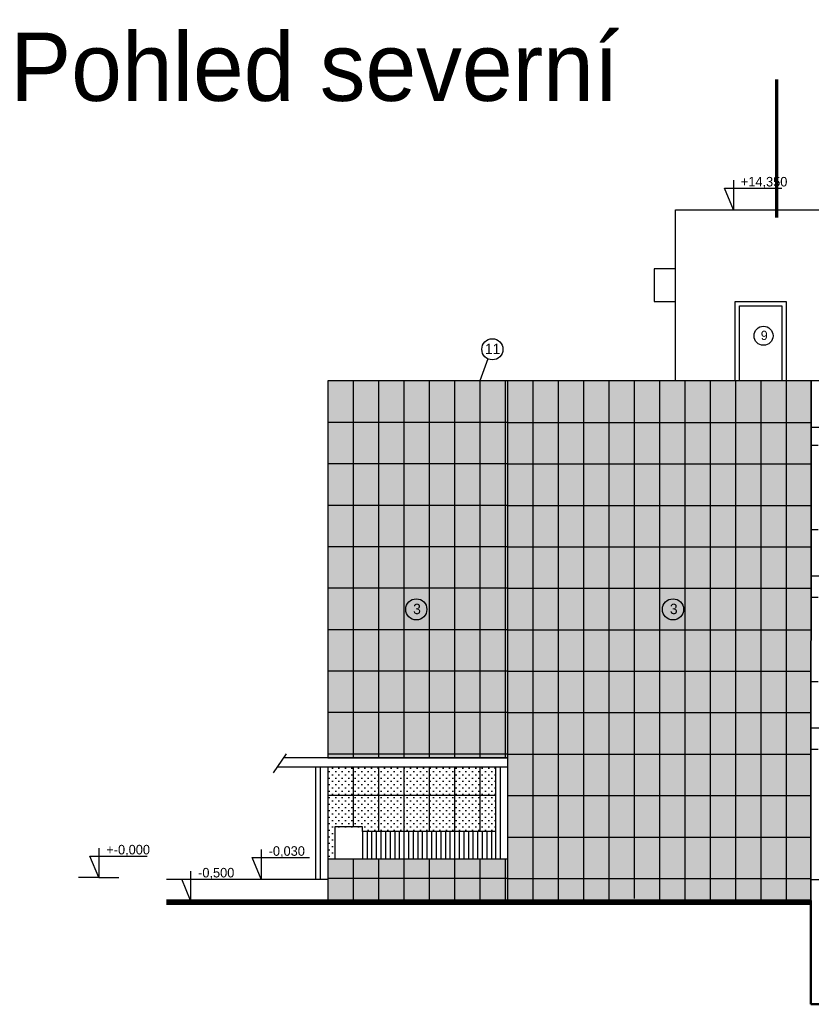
# Model space of a CAD drawing. Header units: millimetres. Extents: x 434746 to 672760, y -61647 to 206428.
# Tile 22 of 24: x 612781 to 629973, y 129356 to 150731. Entities that reach past the tile are written whole.
import ezdxf

# ---------------------------------------------------------------- set-up
doc = ezdxf.new("R2010")
doc.units = ezdxf.units.MM
doc.layers.add('E-uzemneni_vnejsi', color=240, linetype='Continuous', lineweight=30)
doc.layers.add('pohledy', color=1, linetype='Continuous')
doc.layers.add('stav', color=7, linetype='Continuous')
doc.styles.add('SPIRITTXTSTYLE1', font='ROMAN')
pattern_1 = [(45, (17754.56, -198920.75), (-70.71068, 70.71068), [0, -100])]

# ---------------------------------------------------------------- blocks, each defined once
blk = doc.blocks.new('A$C4D0F5495')
at = {"layer": 'stav'}
h = blk.add_hatch(dxfattribs=at)
h.set_pattern_fill('OMITKA', color=8, scale=100, style=0)
h.set_pattern_definition(pattern_1)
h.paths.add_polyline_path([(46114, 13655), (35613, 13655), (35613, 5473), (39514, 5473), (39514, 3273), (35614, 3275), (35614, 2373), (46106, 2374)])
h = blk.add_hatch(dxfattribs=at)
h.set_pattern_fill('OMITKA', color=8, scale=100, style=0)
h.set_pattern_definition(pattern_1)
h.paths.add_polyline_path([(38913, 4655), (39266, 4655), (39266, 5273), (38913, 5273)])
h.paths.add_polyline_path([(38913, 5273), (38363, 5273), (38363, 4656), (38913, 4655)])
h.paths.add_polyline_path([(38363, 5273), (37813, 5273), (37813, 4656), (38363, 4656)])
h.paths.add_polyline_path([(37813, 5273), (37263, 5273), (37263, 4656), (37813, 4656)])
h.paths.add_polyline_path([(37263, 5273), (36713, 5273), (36713, 4657), (37263, 4656)])
h.paths.add_polyline_path([(36713, 5273), (36163, 5273), (36163, 4657), (36713, 4657)])
h.paths.add_polyline_path([(36163, 5273), (35614, 5273), (35614, 4657), (36163, 4657)])
h.paths.add_polyline_path([(36163, 4657), (35614, 4657), (35613, 3275), (35766, 3275), (35766, 3973), (36163, 3973)])
h.paths.add_polyline_path([(36713, 4657), (36163, 4657), (36163, 3973), (36366, 3973), (36366, 3873), (36713, 3873)])
h.paths.add_polyline_path([(37263, 4656), (36713, 4657), (36713, 3873), (37263, 3873)])
h.paths.add_polyline_path([(37813, 4656), (37263, 4656), (37263, 3873), (37813, 3873)])
h.paths.add_polyline_path([(38363, 4656), (37813, 4656), (37813, 3873), (38363, 3873)])
h.paths.add_polyline_path([(38913, 4655), (38363, 4656), (38363, 3873), (38913, 3873)])
h.paths.add_polyline_path([(39266, 3873), (39266, 4655), (38913, 4655), (38913, 3873)])
at = {"layer": 'pohledy', "color": 2, "linetype": 'Continuous', "ltscale": 2000}
for centre, radius in [((45076, 14636), 207), ((39188, 14343), 230), ((37535, 8696), 230), ((43110, 8696), 230)]:
    blk.add_circle(centre, radius, dxfattribs=at)
at = {"layer": 'stav'}
for p, q in [((44421, 18011), (44421, 17373)), ((44421, 17373), (44227, 17840)), ((44227, 17840), (45472, 17840)), ((43163, 17373), (48258, 17373)), ((43163, 13655), (43163, 17373)), ((35613, 13655), (35614, 5473)), ((39514, 13655), (35613, 13655)), ((74913, 13655), (39514, 13655)), ((39514, 13655), (39514, 2373)), ((46114, 13655), (46106, 2374)), ((39514, 5473), (34659, 5473)), ((39514, 5273), (34521, 5273)), ((35353, 2843), (35353, 5273)), ((35453, 2843), (35453, 5273)), ((39266, 3273), (39266, 5273)), ((39366, 3273), (39366, 5273)), ((36366, 3973), (35766, 3973)), ((35766, 3973), (35766, 3273)), ((36366, 3873), (36366, 3973)), ((39266, 3873), (36366, 3873)), ((36366, 3873), (36366, 3273)), ((36466, 3873), (36466, 3273)), ((36566, 3873), (36566, 3273)), ((36666, 3873), (36666, 3273)), ((36766, 3873), (36766, 3273)), ((36866, 3873), (36866, 3273)), ((36966, 3873), (36966, 3273)), ((37066, 3873), (37066, 3273)), ((37166, 3873), (37166, 3273)), ((37266, 3873), (37266, 3273)), ((37366, 3873), (37366, 3273)), ((37466, 3873), (37466, 3273)), ((37566, 3873), (37566, 3273)), ((37666, 3873), (37666, 3273)), ((37766, 3873), (37766, 3273)), ((37866, 3873), (37866, 3273)), ((37966, 3873), (37966, 3273)), ((38066, 3873), (38066, 3273)), ((38166, 3873), (38166, 3273)), ((38266, 3873), (38266, 3273)), ((38366, 3873), (38366, 3273)), ((38466, 3873), (38466, 3273)), ((38566, 3873), (38566, 3273)), ((38666, 3873), (38666, 3273)), ((38766, 3873), (38766, 3273)), ((38866, 3873), (38866, 3273)), ((38966, 3873), (38966, 3273)), ((39066, 3873), (39066, 3273)), ((39166, 3873), (39166, 3273)), ((30641, 3511), (30641, 2873)), ((34167, 3481), (34167, 2843)), ((30641, 2873), (30447, 3340)), ((30447, 3340), (31692, 3340)), ((33973, 3310), (35218, 3310)), ((34167, 2843), (33973, 3310)), ((35614, 3273), (35613, 2373)), ((39514, 3273), (35614, 3273)), ((32635, 3011), (32635, 2373)), ((30641, 2873), (30203, 2873)), ((30641, 2873), (31077, 2873)), ((32111, 2843), (35613, 2843)), ((32635, 2373), (32441, 2840)), ((32441, 2840), (33686, 2840))]:
    blk.add_line(p, q, dxfattribs=at)
at = {"layer": 'stav', "color": 7}
for p, q in [((39091, 14134), (38913, 13655)), ((34435, 5148), (34719, 5560))]:
    blk.add_line(p, q, dxfattribs=at)
at = {"layer": 'stav', "color": 8}
for p, q in [((36163, 13655), (36163, 5473)), ((36713, 13655), (36713, 5473)), ((37263, 13655), (37263, 5473)), ((37813, 13655), (37813, 5473)), ((38363, 13655), (38363, 5473)), ((38913, 13655), (38913, 5473)), ((39463, 13655), (39463, 5473)), ((40064, 13655), (40064, 2373)), ((40614, 13655), (40614, 2373)), ((41164, 13655), (41164, 2373)), ((41714, 13655), (41714, 2373)), ((42264, 13655), (42264, 2423)), ((42814, 13655), (42814, 2373)), ((43364, 13655), (43364, 2373)), ((43914, 13655), (43914, 2373)), ((44464, 13655), (44464, 2373)), ((45014, 13655), (45020, 2373)), ((45564, 13655), (45564, 2373)), ((39514, 12755), (35613, 12755)), ((39514, 12755), (46114, 12755)), ((39514, 11855), (35613, 11855)), ((39514, 11855), (46114, 11855)), ((39514, 10955), (35613, 10955)), ((39514, 10955), (46114, 10955)), ((39514, 10055), (35613, 10055)), ((39514, 10055), (46114, 10055)), ((39514, 9155), (35613, 9155)), ((39514, 9155), (46114, 9155)), ((39514, 8255), (35613, 8255)), ((39514, 8255), (46114, 8255)), ((39514, 7355), (35613, 7355)), ((39514, 7355), (46114, 7355)), ((39514, 6455), (35613, 6455)), ((39514, 6455), (46114, 6455)), ((39514, 5555), (35613, 5555)), ((39514, 5555), (42580, 5555)), ((42580, 5555), (46114, 5555)), ((35614, 5273), (35613, 3275)), ((36163, 5273), (36163, 3973)), ((36713, 5273), (36713, 3873)), ((37263, 5273), (37263, 3873)), ((37813, 5273), (37813, 3873)), ((38363, 5273), (38363, 3873)), ((38913, 5273), (38913, 3873)), ((39266, 4655), (35614, 4657)), ((39514, 4655), (42580, 4655)), ((42580, 4655), (46114, 4655)), ((39514, 3755), (42580, 3755)), ((42580, 3755), (46114, 3755)), ((36163, 3273), (36163, 2373)), ((36713, 3273), (36713, 2373)), ((37263, 3273), (37263, 2373)), ((37813, 3273), (37813, 2373)), ((38363, 3273), (38363, 2373)), ((38913, 3273), (38913, 2373)), ((39463, 3273), (39463, 2373)), ((39514, 2855), (35613, 2855)), ((39514, 2855), (42264, 2855)), ((42264, 2855), (46114, 2855))]:
    blk.add_line(p, q, dxfattribs=at)
at = {"layer": 'stav', "color": 5}
for p, q in [((46114, 12655), (48813, 12655)), ((46264, 12255), (46114, 12255)), ((46264, 10423), (46114, 10423)), ((46114, 9423), (48813, 9423)), ((46264, 8955), (46114, 8955)), ((46264, 7123), (46114, 7123)), ((46114, 6123), (48813, 6123)), ((46264, 5655), (46114, 5655)), ((48813, 2823), (46106, 2825))]:
    blk.add_line(p, q, dxfattribs=at)
at = {"layer": 'stav', "color": 1, "lineweight": 50}
for p, q in [((32111, 2373), (46114, 2373)), ((32111, 2363), (46114, 2363)), ((32111, 2353), (46114, 2353)), ((46106, 2374), (46106, 123)), ((32111, 2343), (46114, 2343)), ((32111, 2333), (46114, 2333)), ((32111, 2323), (46114, 2323)), ((32111, 2313), (46114, 2313)), ((32111, 2303), (46114, 2303)), ((71913, 123), (46106, 123))]:
    blk.add_line(p, q, dxfattribs=at)
at = {"layer": 'stav', "color": 7}
for points in [[(43163, 16086), (42704, 16086), (42704, 15380), (43163, 15380)], [(44458, 15377), (45564, 15377), (45564, 13655), (44458, 13655)], [(44555, 15289), (45477, 15289), (45477, 13655), (44555, 13655)]]:
    blk.add_lwpolyline(points, close=True, dxfattribs=at)
blk.add_lwpolyline([(46114, 13655), (35613, 13655), (35613, 5473), (39514, 5473), (39514, 3273), (35614, 3275), (35614, 2373), (46106, 2374), (46114, 13655)], dxfattribs=at)
at = {"layer": 'pohledy', "color": 2, "linetype": 'Continuous', "ltscale": 2000, "style": 'SPIRITTXTSTYLE1'}
for s, height, p in [('9', 202, (45016, 14543)), ('11', 225, (39025, 14239)), ('3', 225, (37467, 8593)), ('3', 225, (43043, 8593))]:
    blk.add_text(s, height=height, dxfattribs=at).set_placement(p)
at = {"layer": 'stav', "color": 1}
blk.add_text('Pohled severní', height=1482.27, dxfattribs=at).set_placement((28718, 19735))
blk.add_text('Pohled severní', height=1482.27, dxfattribs=at).set_placement((28718, 19735))
blk.add_text('Pohled severní', height=1482.27, dxfattribs=at).set_placement((28718, 19735))
at = {"layer": 'stav'}
for s, p in [('+14,350', (44583, 17877)), ('+-0,000', (30803, 3377)), ('-0,030', (34329, 3347)), ('-0,500', (32797, 2877))]:
    blk.add_text(s, height=207.5, dxfattribs=at).set_placement(p)

msp = doc.modelspace()

# ---------------------------------------------------------------- linework, layer by layer
at = {"layer": 'E-uzemneni_vnejsi', "color": 5, "lineweight": 70}
msp.add_lwpolyline([(629227, 146433), (629227, 149433)], dxfattribs=at)

# ---------------------------------------------------------------- block references
msp.add_blockref('A$C4D0F5495', (583859, 129233))

doc.saveas('drawing.dxf')
